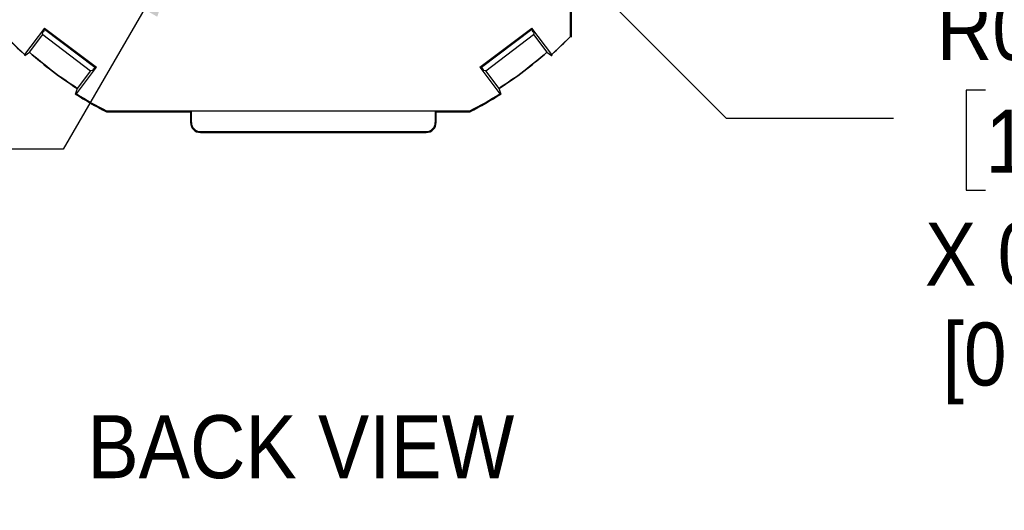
# Model space of a CAD drawing. Header units: inches. Extents: x 0.2 to 11, y 0 to 8.2.
# Tile 3 of 24: x 4 to 6, y 2.1 to 3.1. Entities that reach past the tile are written whole.
import ezdxf

# ---------------------------------------------------------------- set-up
doc = ezdxf.new("R2010")
doc.units = ezdxf.units.IN
doc.header["$MEASUREMENT"] = 0
doc.linetypes.add('SLD-Solid', pattern=[0])
doc.layers.add('DIMENSIONS', color=140, linetype='SLD-Solid', lineweight=25)
doc.layers.add('TEXT', color=140, linetype='SLD-Solid', lineweight=25)
doc.styles.add('SLDTEXTSTYLE0', font='GOTHIC.TTF', dxfattribs={"width": 0.913})
doc.dimstyles.new('SLDDIMSTYLE10', dxfattribs={"dimtxt": 0.125, "dimasz": 0.15, "dimexe": 0, "dimexo": 0.0625, "dimgap": 0.03125, "dimtad": 0, "dimtih": 1, "dimtoh": 1, "dimrnd": 1e-09, "dimdsep": 46, "dimtxsty": 'SLDTEXTSTYLE0', "dimsah": 1, "dimcen": 0, "dimadec": 0, "dimazin": 2, "dimtfac": 1, "dimtofl": 0, "dimtmove": 0, "dimatfit": 3, "dimfxl": 0, "dimfrac": 2, "dimtolj": 1, "dimtzin": 12, "dimarcsym": 0})
doc.dimstyles.new('SLDDIMSTYLE8', dxfattribs={"dimtxt": 0.125, "dimasz": 0.15, "dimexe": 0, "dimexo": 0.0625, "dimgap": 0.03125, "dimtad": 0, "dimtih": 1, "dimtoh": 1, "dimrnd": 1e-09, "dimdsep": 46, "dimtxsty": 'SLDTEXTSTYLE0', "dimsah": 1, "dimcen": 0, "dimadec": 0, "dimazin": 2, "dimtfac": 1, "dimtofl": 0, "dimtmove": 0, "dimatfit": 3, "dimfxl": 0, "dimfrac": 2, "dimtolj": 1, "dimtzin": 12, "dimarcsym": 0})

# ---------------------------------------------------------------- blocks, each defined once
blk = doc.blocks.new('_D_11')
at = {"layer": 'DIMENSIONS'}
for p, q in [((4.3574, 3.2541), (4.1218, 2.846)), ((3.4543, 2.8644), (3.4162, 2.8644)), ((3.4162, 2.8644), (3.4162, 2.666)), ((3.7776, 2.8644), (3.8156, 2.8644)), ((3.8156, 2.8644), (3.8156, 2.666)), ((4.1218, 2.846), (3.8718, 2.846)), ((3.4162, 2.666), (3.4543, 2.666)), ((3.8156, 2.666), (3.7776, 2.666))]:
    blk.add_line(p, q, dxfattribs=at)
blk.add_solid([(4.3574, 3.2541), (4.2564, 3.1392), (4.3084, 3.1092)], dxfattribs=at)
at = {"layer": 'DIMENSIONS', "char_height": 0.125, "attachment_point": 1, "style": 'SLDTEXTSTYLE0'}
for s, insert in [('%%c', (3.36, 3.0495)), ('0.84', (3.5485, 3.0495)), ('21.5', (3.4543, 2.8257))]:
    blk.add_mtext(s, dxfattribs=dict(at, insert=insert))
blk = doc.blocks.new('_D_16')
at = {"layer": 'DIMENSIONS'}
for p, q in [((4.9728, 3.374), (5.4388, 2.908)), ((5.954, 2.9632), (5.9159, 2.9632)), ((5.9159, 2.9632), (5.9159, 2.7647)), ((6.1849, 2.9632), (6.223, 2.9632)), ((6.223, 2.9632), (6.223, 2.7647)), ((5.4388, 2.908), (5.7715, 2.908)), ((5.9159, 2.7647), (5.954, 2.7647)), ((6.223, 2.7647), (6.1849, 2.7647))]:
    blk.add_line(p, q, dxfattribs=at)
blk.add_solid([(4.9728, 3.374), (5.0577, 3.2468), (5.1001, 3.2892)], dxfattribs=at)
at = {"layer": 'DIMENSIONS', "char_height": 0.125, "attachment_point": 1, "style": 'SLDTEXTSTYLE0'}
for s, insert in [('3X SLOTS', (5.7201, 3.3099)), ('R0.04', (5.8572, 3.1482)), ('1.1', (5.954, 2.9244)), ('X 0.01', (5.834, 2.7006)), (' [0.28]', (5.8262, 2.5021))]:
    blk.add_mtext(s, dxfattribs=dict(at, insert=insert))

msp = doc.modelspace()

# ---------------------------------------------------------------- linework, layer by layer
for p, q in [((5.1296, 3.0701), (5.1296, 3.8549)), ((5.1296, 3.0701), (5.1296, 3.3814)), ((5.1314, 3.0694), (5.1314, 3.3819)), ((4.0843, 3.0868), (4.0447, 3.0345)), ((4.0544, 3.0387), (4.081, 3.0738)), ((4.081, 3.0738), (4.0805, 3.0778)), ((4.081, 3.0738), (4.1758, 3.0019)), ((4.0843, 3.0868), (4.1875, 3.0088)), ((4.0847, 3.084), (4.0843, 3.0868)), ((4.1847, 3.0084), (4.0847, 3.084)), ((4.9496, 3.0088), (5.0528, 3.0868)), ((5.0524, 3.084), (4.9524, 3.0084)), ((4.9613, 3.0019), (5.0561, 3.0738)), ((5.0528, 3.0868), (5.0524, 3.084)), ((5.0924, 3.0345), (5.0528, 3.0868)), ((5.0566, 3.0778), (5.0561, 3.0738)), ((5.0561, 3.0738), (5.0826, 3.0387)), ((4.0447, 3.0345), (4.0075, 3.0701)), ((5.1296, 3.0701), (5.0924, 3.0345)), ((5.1296, 3.0701), (5.1314, 3.0694)), ((5.1296, 3.0701), (5.1314, 3.0694)), ((4.0447, 3.0345), (4.045, 3.032)), ((4.0447, 3.0345), (4.045, 3.032)), ((4.045, 3.032), (4.0454, 3.0325)), ((4.045, 3.032), (4.0454, 3.0325)), ((4.0454, 3.0325), (4.0544, 3.0387)), ((4.0454, 3.0325), (4.0544, 3.0387)), ((5.0826, 3.0387), (5.0917, 3.0325)), ((5.0826, 3.0387), (5.0917, 3.0325)), ((5.0917, 3.0325), (5.0921, 3.032)), ((5.0917, 3.0325), (5.0921, 3.032)), ((5.0924, 3.0345), (5.0921, 3.032)), ((5.0924, 3.0345), (5.0921, 3.032)), ((4.1479, 2.9564), (4.1875, 3.0088)), ((4.1758, 3.0019), (4.1493, 2.9669)), ((4.1798, 3.0025), (4.1758, 3.0019)), ((4.1875, 3.0088), (4.1847, 3.0084)), ((4.9496, 3.0088), (4.9892, 2.9564)), ((4.9524, 3.0084), (4.9496, 3.0088)), ((4.9613, 3.0019), (4.9573, 3.0025)), ((4.9878, 2.9669), (4.9613, 3.0019)), ((4.1458, 2.9565), (4.1454, 2.956)), ((4.1458, 2.9565), (4.1454, 2.956)), ((4.1479, 2.9564), (4.1454, 2.956)), ((4.1479, 2.9564), (4.1454, 2.956)), ((4.1493, 2.9669), (4.1458, 2.9565)), ((4.1493, 2.9669), (4.1458, 2.9565)), ((4.9913, 2.9565), (4.9878, 2.9669)), ((4.9913, 2.9565), (4.9878, 2.9669)), ((4.9917, 2.956), (4.9892, 2.9564)), ((4.9917, 2.956), (4.9892, 2.9564)), ((4.9917, 2.956), (4.9913, 2.9565)), ((4.9917, 2.956), (4.9913, 2.9565)), ((4.2077, 2.9221), (4.2073, 2.9204)), ((4.2073, 2.9204), (4.3746, 2.9204)), ((4.2077, 2.9221), (4.3764, 2.9221)), ((4.2077, 2.9221), (4.9294, 2.9221)), ((4.3746, 2.9204), (4.3764, 2.9221)), ((4.3746, 2.9204), (4.3746, 2.899)), ((4.3764, 2.899), (4.3764, 2.9221)), ((4.8607, 2.9221), (4.9294, 2.9221)), ((4.8607, 2.9221), (4.8607, 2.899)), ((4.8607, 2.9221), (4.8625, 2.9204)), ((4.8625, 2.9204), (4.9298, 2.9204)), ((4.8625, 2.899), (4.8625, 2.9204)), ((4.9294, 2.9221), (4.9298, 2.9204)), ((4.9294, 2.9221), (4.9298, 2.9204)), ((4.3764, 2.899), (4.3746, 2.899)), ((4.8607, 2.899), (4.8625, 2.899)), ((4.3941, 2.8812), (4.843, 2.8812)), ((4.3941, 2.8812), (4.3941, 2.8795)), ((4.3941, 2.8795), (4.843, 2.8795)), ((4.843, 2.8795), (4.843, 2.8812))]:
    msp.add_line(p, q)
for centre, radius, start, end in [((4.5685, 3.6198), 0.7855, 224.4134, 228.1725), ((4.5685, 3.6198), 0.7855, 311.8275, 315.5866), ((4.5685, 3.6198), 0.7759, 228.5034, 237.2924), ((4.5685, 3.6198), 0.7759, 302.7076, 311.4966), ((4.5685, 3.6198), 0.7872, 237.4876, 242.6845), ((4.5685, 3.6198), 0.7855, 237.6234, 242.654), ((4.5685, 3.6198), 0.7855, 297.346, 302.3766), ((4.5685, 3.6198), 0.7872, 297.3155, 302.5124), ((4.3941, 2.899), 0.0195, 180, 270), ((4.3941, 2.899), 0.0178, 180, 270), ((4.843, 2.899), 0.0178, 270, 0), ((4.843, 2.899), 0.0195, 270, 0)]:
    msp.add_arc(centre, radius, start, end)
for centre, major_axis, start_param, end_param in [((4.1042, 3.1092), (0.0237, 0.0314), 2.51341, 3.124114), ((5.0329, 3.1092), (-0.0237, 0.0314), 3.159072, 3.769775), ((4.2035, 3.0339), (0.0237, 0.0314), 3.15902, 3.777813), ((4.9336, 3.0339), (-0.0237, 0.0314), 2.505372, 3.124165)]:
    msp.add_ellipse(centre, major_axis=major_axis, ratio=0.017455, start_param=start_param, end_param=end_param)
for points in [[(4.0805, 3.0778), (4.0807, 3.0782), (4.081, 3.0789), (4.0835, 3.0823), (4.0847, 3.084)], [(5.0524, 3.084), (5.0536, 3.0823), (5.0561, 3.0789), (5.0564, 3.0782), (5.0566, 3.0778)], [(4.1493, 2.9669), (4.1328, 2.978), (4.0998, 3.0001), (4.0696, 3.0258), (4.0544, 3.0387)], [(5.0826, 3.0387), (5.0675, 3.0258), (5.0373, 3.0001), (5.0043, 2.978), (4.9878, 2.9669)], [(4.1847, 3.0084), (4.1834, 3.0067), (4.1806, 3.0033), (4.1801, 3.0028), (4.1798, 3.0025)], [(4.9573, 3.0025), (4.957, 3.0028), (4.9565, 3.0033), (4.9537, 3.0067), (4.9524, 3.0084)]]:
    msp.add_open_spline(points, degree=3)

# ---------------------------------------------------------------- texts
at = {"layer": 'TEXT', "insert": (4.1698, 2.3181), "char_height": 0.125, "attachment_point": 1, "style": 'SLDTEXTSTYLE0'}
msp.add_mtext('BACK VIEW', dxfattribs=at)

# ---------------------------------------------------------------- dimensions: what is measured, and where the dimension line sits
at = {"layer": 'DIMENSIONS'}
dim = msp.add_diameter_dim_2p(p1=(4.7797, 3.9855), p2=(4.3574, 3.2541), dimstyle='SLDDIMSTYLE8', dxfattribs=at)
dim.commit()
dim.dimension.update_dxf_attribs({"geometry": '_D_11', "text_midpoint": (3.6159, 2.846), "dimtype": 163})
dim = msp.add_radius_dim(center=(4.9436, 3.4033), mpoint=(4.9728, 3.374), text='3X SLOTS\\P<>\\PX 0.01\\P [0.28]\\P', dimstyle='SLDDIMSTYLE10', dxfattribs=at)
dim.commit()
dim.dimension.update_dxf_attribs({"geometry": '_D_16', "text_midpoint": (6.0695, 2.8455), "dimtype": 164})

doc.saveas('drawing.dxf')
